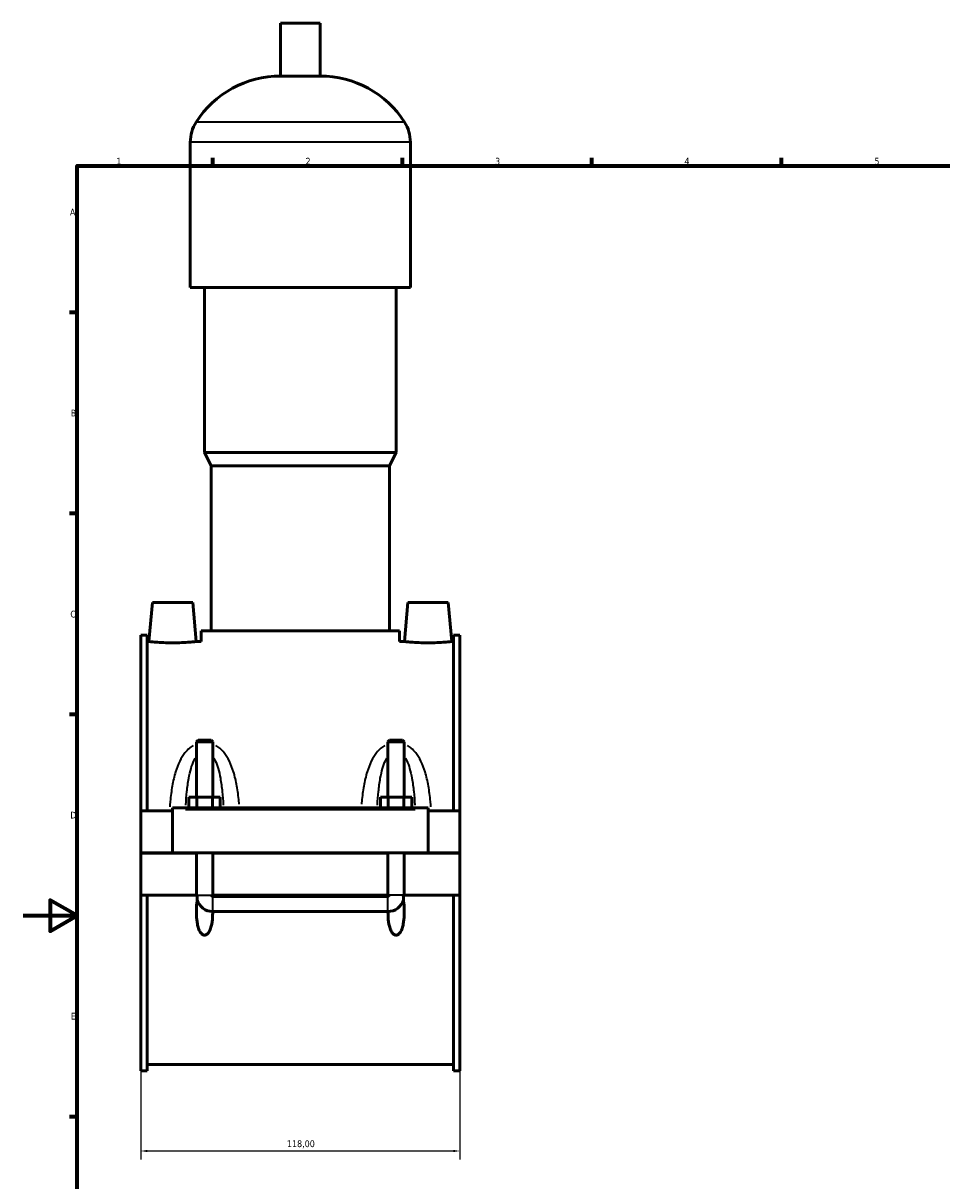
# Model space of a CAD drawing. Header units: millimetres. Extents: x 0 to 958, y -206 to 1211.
# Tile 2 of 8: x 0 to 340, y 199 to 627. Entities that reach past the tile are written whole.
import ezdxf

# ---------------------------------------------------------------- set-up
doc = ezdxf.new("R2010")
doc.units = ezdxf.units.MM
for name, color, linetype, lineweight in [('Border (ISO)', 7, 'Continuous', 70), ('Dimension (ISO)', 7, 'Continuous', 25), ('Visible (ISO)', 7, 'Continuous', 50), ('Visible Narrow (ISO)', 7, 'Continuous', 35)]:
    doc.layers.add(name, color=color, linetype=linetype, lineweight=lineweight)
doc.styles.add('Note Text (ISO)', font='tahoma.ttf')
doc.dimstyles.new('Default (ISO)', dxfattribs={"dimtxt": 2.5, "dimasz": 2.5, "dimexe": 3.175, "dimexo": 0, "dimgap": 0.762, "dimtad": 1, "dimrnd": 1e-08, "dimzin": 0, "dimtxsty": 'Note Text (ISO)', "dimcen": 0.09, "dimdle": 10, "dimclrd": 256, "dimclre": 256, "dimclrt": 256, "dimazin": 0, "dimtfac": 1.40208, "dimtmove": 0, "dimatfit": 3, "dimfxl": 1, "dimtolj": 1, "dimtzin": 0, "dimlwd": -1, "dimlwe": -1, "dimarcsym": 0})

# ---------------------------------------------------------------- blocks, each defined once
blk = doc.blocks.new('Borders Default Border')
at = {"layer": 'Border (ISO)'}
for p, q in [((70.08, 574), (70.08, 576.9)), ((140.17, 574), (140.17, 576.9)), ((210.25, 574), (210.25, 576.9)), ((280.33, 574), (280.33, 576.9)), ((20, 519.75), (17.1, 519.75)), ((20, 445.5), (17.1, 445.5)), ((20, 371.25), (17.1, 371.25)), ((20, 222.75), (17.1, 222.75))]:
    blk.add_line(p, q, dxfattribs=at)
at = {"layer": 'Border (ISO)', "flags": 128}
for points in [[(20, 20), (20, 574), (821, 574), (821, 20), (20, 20)], [(0, 297), (20, 297), (10, 302.77), (10, 291.23), (20, 297)]]:
    blk.add_lwpolyline(points, dxfattribs=at)
at = {"layer": 'Border (ISO)', "color": 232, "true_color": 0xca0064, "char_height": 2.5, "attachment_point": 7, "style": 'Note Text (ISO)'}
for s, insert in [('1', (34.48, 574.4)), ('2', (104.37, 574.4)), ('3', (174.43, 574.35)), ('4', (244.42, 574.4)), ('5', (314.64, 574.35)), ('A', (17.29, 555.62)), ('B', (17.59, 481.38)), ('C', (17.43, 407.08)), ('D', (17.43, 332.88)), ('E', (17.64, 258.63))]:
    blk.add_mtext(s, dxfattribs=dict(at, insert=insert))
blk = doc.blocks.new('*D13')
at = {"layer": 'Defpoints', "color": 0, "transparency": 16777216}
for p in [(43.46, 239.67), (161.46, 239.67), (43.46, 210.07)]:
    blk.add_point(p, dxfattribs=at)
at = {"layer": 'Dimension (ISO)', "transparency": 16777216}
for p, q in [((43.46, 239.67), (43.46, 206.9)), ((161.46, 239.67), (161.46, 206.9)), ((158.96, 210.07), (45.96, 210.07))]:
    blk.add_line(p, q, dxfattribs=at)
for points in [[(45.96, 210.49), (45.96, 209.65), (43.46, 210.07)], [(158.96, 210.49), (158.96, 209.65), (161.46, 210.07)]]:
    blk.add_solid(points, dxfattribs=at)
at = {"layer": 'Dimension (ISO)', "color": 232, "true_color": 0xca0064, "transparency": 16777216, "insert": (97.5, 214.01), "char_height": 2.5, "attachment_point": 1, "style": 'Note Text (ISO)'}
blk.add_mtext('\\A1;118,00', dxfattribs=at)

msp = doc.modelspace()

# ---------------------------------------------------------------- linework, layer by layer
at = {"layer": 'Visible (ISO)'}
for p, q in [((109.779, 626.641), (95.139, 626.641)), ((95.139, 607.121), (95.139, 626.641)), ((109.779, 607.121), (109.779, 626.641)), ((109.779, 607.121), (95.139, 607.121)), ((61.792, 529.041), (61.792, 582.721)), ((143.125, 529.041), (143.125, 582.721)), ((143.125, 529.041), (61.792, 529.041)), ((67.079, 468.041), (67.079, 529.041)), ((137.839, 468.041), (137.839, 529.041)), ((137.839, 468.041), (67.079, 468.041)), ((69.519, 463.161), (67.079, 468.041)), ((135.399, 463.161), (137.839, 468.041)), ((135.399, 463.161), (69.519, 463.161)), ((69.519, 402.161), (69.519, 463.161)), ((135.399, 402.161), (135.399, 463.161)), ((47.759, 412.641), (46.501, 398.266)), ((62.759, 412.641), (47.759, 412.641)), ((62.759, 412.641), (64.016, 398.266)), ((142.159, 412.641), (140.901, 398.266)), ((142.159, 412.641), (157.159, 412.641)), ((157.159, 412.641), (158.416, 398.266)), ((139.059, 402.161), (65.859, 402.161)), ((65.859, 398.266), (65.859, 402.161)), ((139.059, 398.266), (139.059, 402.161)), ((43.459, 400.61), (43.459, 335.766)), ((43.459, 400.61), (45.819, 400.61)), ((45.819, 335.766), (45.819, 400.61)), ((46.501, 398.266), (45.819, 398.266)), ((65.859, 398.266), (64.016, 398.266)), ((140.901, 398.266), (139.059, 398.266)), ((159.099, 398.266), (158.416, 398.266)), ((159.099, 335.766), (159.099, 400.61)), ((159.099, 400.61), (161.459, 400.61)), ((161.459, 400.61), (161.459, 335.766)), ((64.659, 361.858), (64.059, 361.258)), ((64.059, 361.258), (64.059, 340.766)), ((70.059, 361.258), (64.059, 361.258)), ((64.659, 361.858), (69.459, 361.858)), ((69.459, 361.858), (70.059, 361.258)), ((70.059, 361.258), (70.059, 340.766)), ((135.459, 361.858), (134.859, 361.258)), ((134.859, 340.766), (134.859, 361.258)), ((140.859, 361.258), (134.859, 361.258)), ((135.459, 361.858), (140.259, 361.858)), ((140.259, 361.858), (140.859, 361.258)), ((140.859, 340.766), (140.859, 361.258)), ((61.285, 336.766), (61.285, 340.766)), ((61.285, 340.766), (64.172, 340.766)), ((64.172, 336.766), (64.172, 340.766)), ((64.172, 340.766), (69.945, 340.766)), ((69.945, 336.766), (69.945, 340.766)), ((69.945, 340.766), (72.832, 340.766)), ((72.832, 336.766), (72.832, 340.766)), ((132.085, 336.766), (132.085, 340.766)), ((132.085, 340.766), (134.972, 340.766)), ((134.972, 336.766), (134.972, 340.766)), ((134.972, 340.766), (140.745, 340.766)), ((140.745, 336.766), (140.745, 340.766)), ((140.745, 340.766), (143.632, 340.766)), ((143.632, 336.766), (143.632, 340.766)), ((55.259, 335.766), (43.459, 335.766)), ((43.459, 320.191), (43.459, 335.766)), ((55.259, 336.266), (55.259, 336.766)), ((149.659, 336.766), (55.259, 336.766)), ((55.259, 320.191), (55.259, 336.266)), ((149.659, 336.766), (149.659, 336.266)), ((149.659, 336.266), (149.659, 320.191)), ((161.459, 335.766), (149.659, 335.766)), ((161.459, 335.766), (161.459, 320.191)), ((43.459, 320.191), (55.259, 320.191)), ((43.459, 304.516), (43.459, 320.091)), ((64.059, 320.091), (43.459, 320.091)), ((149.659, 320.191), (55.259, 320.191)), ((64.059, 320.191), (64.059, 320.091)), ((64.059, 304.516), (64.059, 320.091)), ((70.059, 320.191), (70.059, 320.091)), ((70.059, 320.091), (70.059, 304.516)), ((134.859, 320.091), (70.059, 320.091)), ((134.859, 320.091), (134.859, 320.191)), ((134.859, 304.516), (134.859, 320.091)), ((140.859, 320.091), (140.859, 320.191)), ((140.859, 320.091), (140.859, 304.516)), ((161.459, 320.091), (140.859, 320.091)), ((149.659, 320.191), (161.459, 320.191)), ((161.459, 320.091), (161.459, 304.516)), ((64.059, 304.516), (43.459, 304.516)), ((43.459, 304.516), (43.459, 239.672)), ((45.819, 239.672), (45.819, 304.516)), ((64.488, 304.516), (64.059, 304.516)), ((70.059, 304.516), (69.629, 304.516)), ((134.859, 304.516), (70.059, 304.516)), ((70.059, 304.133), (134.859, 304.133)), ((135.288, 304.516), (134.859, 304.516)), ((140.859, 304.516), (140.429, 304.516)), ((161.459, 304.516), (140.859, 304.516)), ((159.099, 239.672), (159.099, 304.516)), ((161.459, 304.516), (161.459, 239.672)), ((134.859, 298.517), (70.059, 298.517)), ((43.459, 239.672), (45.819, 239.672)), ((159.099, 242.016), (45.819, 242.016)), ((159.099, 239.672), (161.459, 239.672))]:
    msp.add_line(p, q, dxfattribs=at)
for centre, radius, start, end in [((95.139, 570.075), 37.046, 90, 147.38758), ((109.779, 570.075), 37.046, 32.61242, 90), ((75.374, 582.721), 13.582, 147.38758, 180), ((129.543, 582.721), 13.582, 0, 32.61242), ((70.059, 304.516), 6, 196.35381, 269.99164), ((134.859, 304.516), 6, 270.00836, 343.64619)]:
    msp.add_arc(centre, radius, start, end, dxfattribs=at)
for points, knots in [([(55.259, 397.769), (54.155, 397.769), (52.978, 397.795), (50.818, 397.89), (49.833, 397.956), (48.281, 398.081), (47.61, 398.147), (46.72, 398.241), (46.501, 398.266), (46.501, 398.266)], [2.6480912, 2.6480912, 2.6480912, 2.6480912, 2.9792923, 2.9792923, 3.3104933, 3.3104933, 3.6413151, 3.6413151, 3.9721368, 3.9721368, 3.9721368, 3.9721368]), ([(64.016, 398.266), (64.016, 398.266), (63.797, 398.241), (62.907, 398.147), (62.236, 398.081), (60.684, 397.956), (59.7, 397.89), (57.539, 397.795), (56.363, 397.769), (55.259, 397.769)], [6.6202281, 6.6202281, 6.6202281, 6.6202281, 6.9510498, 6.9510498, 7.2818716, 7.2818716, 7.6130726, 7.6130726, 7.9442737, 7.9442737, 7.9442737, 7.9442737]), ([(149.659, 397.769), (148.555, 397.769), (147.378, 397.795), (145.218, 397.89), (144.233, 397.956), (142.681, 398.081), (142.01, 398.147), (141.12, 398.241), (140.901, 398.266), (140.901, 398.266)], [0, 0, 0, 0, 0.331201, 0.331201, 0.6624021, 0.6624021, 0.9932238, 0.9932238, 1.3240456, 1.3240456, 1.3240456, 1.3240456]), ([(158.416, 398.266), (158.416, 398.266), (158.197, 398.241), (157.307, 398.147), (156.636, 398.081), (155.084, 397.956), (154.1, 397.89), (151.939, 397.795), (150.763, 397.769), (149.659, 397.769)], [3.9721368, 3.9721368, 3.9721368, 3.9721368, 4.3029586, 4.3029586, 4.6337804, 4.6337804, 4.9649814, 4.9649814, 5.2961824, 5.2961824, 5.2961824, 5.2961824]), ([(70.058, 298.517), (70.061, 298.047), (70.055, 297.583), (70.002, 296.093), (69.909, 294.968), (69.598, 293.345), (69.467, 292.816), (69.124, 291.81), (68.915, 291.332), (68.46, 290.635), (68.237, 290.361), (67.838, 290.055), (67.694, 289.97), (67.389, 289.852), (67.227, 289.818), (66.89, 289.818), (66.728, 289.852), (66.423, 289.97), (66.279, 290.055), (65.881, 290.361), (65.657, 290.635), (65.202, 291.332), (64.993, 291.81), (64.65, 292.816), (64.519, 293.345), (64.208, 294.968), (64.115, 296.093), (63.996, 299.437), (64.174, 301.957), (64.488, 304.516)], [1.5509606, 1.5509606, 1.5509606, 1.5509606, 1.6940313, 1.6940313, 2.0189979, 2.0189979, 2.1814813, 2.1814813, 2.3439646, 2.3439646, 2.4453382, 2.4453382, 2.4960249, 2.4960249, 2.5467117, 2.5467117, 2.5973985, 2.5973985, 2.6480853, 2.6480853, 2.7494588, 2.7494588, 2.9119422, 2.9119422, 3.0744255, 3.0744255, 3.3993922, 3.3993922, 4.124864, 4.124864, 4.124864, 4.124864]), ([(69.629, 304.516), (69.636, 304.46), (69.654, 304.405), (69.709, 304.306), (69.746, 304.262), (69.828, 304.197), (69.871, 304.173), (69.963, 304.141), (70.01, 304.133), (70.059, 304.133)], [0.000070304, 0.000070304, 0.000070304, 0.000070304, 0.017488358, 0.017488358, 0.034660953, 0.034660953, 0.049385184, 0.049385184, 0.063822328, 0.063822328, 0.063822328, 0.063822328]), ([(140.429, 304.516), (140.743, 301.957), (140.921, 299.437), (140.802, 296.093), (140.709, 294.968), (140.398, 293.345), (140.267, 292.816), (139.924, 291.81), (139.715, 291.332), (139.26, 290.635), (139.037, 290.361), (138.638, 290.055), (138.494, 289.97), (138.189, 289.852), (138.027, 289.818), (137.69, 289.818), (137.528, 289.852), (137.223, 289.97), (137.079, 290.055), (136.681, 290.361), (136.457, 290.635), (136.002, 291.332), (135.793, 291.81), (135.45, 292.816), (135.319, 293.345), (135.008, 294.968), (134.915, 296.093), (134.862, 297.583), (134.856, 298.047), (134.859, 298.517)], [0.9685594, 0.9685594, 0.9685594, 0.9685594, 1.6940313, 1.6940313, 2.0189979, 2.0189979, 2.1814813, 2.1814813, 2.3439646, 2.3439646, 2.4453382, 2.4453382, 2.4960249, 2.4960249, 2.5467117, 2.5467117, 2.5973985, 2.5973985, 2.6480853, 2.6480853, 2.7494588, 2.7494588, 2.9119422, 2.9119422, 3.0744255, 3.0744255, 3.3993922, 3.3993922, 3.5424628, 3.5424628, 3.5424628, 3.5424628]), ([(134.859, 304.133), (134.913, 304.133), (134.968, 304.143), (135.07, 304.185), (135.118, 304.216), (135.193, 304.288), (135.222, 304.328), (135.267, 304.417), (135.282, 304.466), (135.288, 304.516)], [0, 0, 0, 0, 0.016458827, 0.016458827, 0.033336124, 0.033336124, 0.04819831, 0.04819831, 0.063681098, 0.063681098, 0.063681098, 0.063681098])]:
    msp.add_open_spline(points, degree=3, knots=knots, dxfattribs=at)
for points in [[(70.059, 298.517), (70.058, 298.517), (70.058, 298.517), (70.058, 298.517)], [(134.859, 298.517), (134.859, 298.517), (134.859, 298.517), (134.859, 298.517)]]:
    msp.add_open_spline(points, degree=3, dxfattribs=at)
at = {"layer": 'Visible Narrow (ISO)'}
for p, q in [((140.51, 590.041), (64.408, 590.041)), ((142.625, 582.721), (62.293, 582.721)), ((59.979, 336.266), (144.939, 336.266)), ((64.66, 304.516), (69.457, 304.516)), ((70.059, 298.552), (70.059, 303.92)), ((134.859, 298.552), (134.859, 303.92)), ((140.257, 304.516), (135.46, 304.516))]:
    msp.add_line(p, q, dxfattribs=at)
for points, knots in [([(62.843, 359.825), (62.353, 359.534), (61.892, 359.2), (60.86, 358.323), (60.318, 357.751), (59.069, 356.189), (58.433, 355.145), (57.272, 352.799), (56.772, 351.483), (55.831, 348.429), (55.435, 346.668), (54.795, 343.02), (54.556, 341.131), (54.307, 338.558), (54.25, 337.894), (54.198, 337.227)], [-3.1284011, -3.1284011, -3.1284011, -3.1284011, -2.9544054, -2.9544054, -2.7121434, -2.7121434, -2.3381562, -2.3381562, -1.9136936, -1.9136936, -1.3823348, -1.3823348, -0.8352541, -0.8352541, -0.6460775, -0.6460775, -0.6460775, -0.6460775]), ([(79.841, 338.172), (79.811, 338.522), (79.779, 338.871), (79.561, 341.131), (79.322, 343.02), (78.682, 346.668), (78.287, 348.429), (77.345, 351.483), (76.845, 352.799), (75.684, 355.145), (75.048, 356.189), (73.799, 357.751), (73.257, 358.323), (72.214, 359.209), (71.739, 359.552), (71.235, 359.848)], [-6.4146334, -6.4146334, -6.4146334, -6.4146334, -6.3150545, -6.3150545, -5.7679738, -5.7679738, -5.2366151, -5.2366151, -4.8121524, -4.8121524, -4.4381653, -4.4381653, -4.1959033, -4.1959033, -4.0171919, -4.0171919, -4.0171919, -4.0171919]), ([(133.683, 359.848), (133.178, 359.552), (132.703, 359.209), (131.66, 358.323), (131.118, 357.751), (129.869, 356.189), (129.233, 355.145), (128.072, 352.799), (127.572, 351.483), (126.631, 348.429), (126.235, 346.668), (125.595, 343.02), (125.356, 341.131), (125.138, 338.871), (125.106, 338.522), (125.076, 338.172)], [-3.1332203, -3.1332203, -3.1332203, -3.1332203, -2.9545087, -2.9545087, -2.7122462, -2.7122462, -2.3382586, -2.3382586, -1.9137958, -1.9137958, -1.3824366, -1.3824366, -0.835364, -0.835364, -0.7357788, -0.7357788, -0.7357788, -0.7357788]), ([(150.719, 337.227), (150.667, 337.894), (150.61, 338.558), (150.361, 341.131), (150.122, 343.02), (149.482, 346.668), (149.087, 348.429), (148.145, 351.483), (147.645, 352.799), (146.484, 355.145), (145.848, 356.189), (144.599, 357.751), (144.057, 358.323), (143.026, 359.2), (142.564, 359.534), (142.074, 359.825)], [-6.5043347, -6.5043347, -6.5043347, -6.5043347, -6.3151518, -6.3151518, -5.7680792, -5.7680792, -5.23672, -5.23672, -4.8122572, -4.8122572, -4.4382696, -4.4382696, -4.1960071, -4.1960071, -4.0220112, -4.0220112, -4.0220112, -4.0220112]), ([(60.147, 337.843), (60.247, 339.55), (60.374, 341.238), (60.718, 344.545), (60.934, 346.166), (61.448, 348.975), (61.72, 350.187), (62.354, 352.344), (62.701, 353.305), (63.273, 354.513), (63.442, 354.835), (63.622, 355.14)], [0.8508312, 0.8508312, 0.8508312, 0.8508312, 1.3823348, 1.3823348, 1.9136936, 1.9136936, 2.3381562, 2.3381562, 2.7121434, 2.7121434, 2.8561273, 2.8561273, 2.8561273, 2.8561273]), ([(70.495, 355.14), (70.675, 354.835), (70.844, 354.513), (71.417, 353.305), (71.763, 352.344), (72.397, 350.187), (72.669, 348.975), (73.183, 346.166), (73.399, 344.545), (73.743, 341.238), (73.87, 339.55), (73.97, 337.843)], [4.2941814, 4.2941814, 4.2941814, 4.2941814, 4.4381653, 4.4381653, 4.8121524, 4.8121524, 5.2366151, 5.2366151, 5.7679738, 5.7679738, 6.2994774, 6.2994774, 6.2994774, 6.2994774]), ([(130.947, 337.843), (131.047, 339.55), (131.174, 341.238), (131.518, 344.545), (131.734, 346.166), (132.248, 348.975), (132.52, 350.187), (133.154, 352.344), (133.501, 353.305), (134.073, 354.513), (134.242, 354.835), (134.422, 355.14)], [0.8509348, 0.8509348, 0.8509348, 0.8509348, 1.3824366, 1.3824366, 1.9137958, 1.9137958, 2.3382586, 2.3382586, 2.7122462, 2.7122462, 2.8562309, 2.8562309, 2.8562309, 2.8562309]), ([(141.295, 355.14), (141.475, 354.835), (141.644, 354.513), (142.217, 353.305), (142.563, 352.344), (143.197, 350.187), (143.469, 348.975), (143.983, 346.166), (144.199, 344.545), (144.543, 341.238), (144.67, 339.55), (144.77, 337.843)], [4.2942849, 4.2942849, 4.2942849, 4.2942849, 4.4382696, 4.4382696, 4.8122572, 4.8122572, 5.23672, 5.23672, 5.7680792, 5.7680792, 6.299581, 6.299581, 6.299581, 6.299581])]:
    msp.add_open_spline(points, degree=3, knots=knots, dxfattribs=at)

# ---------------------------------------------------------------- block references
msp.add_blockref('Borders Default Border', (0, 0))

# ---------------------------------------------------------------- dimensions: what is measured, and where the dimension line sits
at = {"layer": 'Dimension (ISO)'}
dim = msp.add_linear_dim(base=(43.459, 210.07), p1=(161.459, 239.672), p2=(43.459, 239.672), dimstyle='Default (ISO)', override={"dimdec": 2, "dimtp": 0, "dimtm": 0, "dimtdec": 2, "dimtofl": 0, "dimatfit": 1}, dxfattribs=at)
dim.commit()
dim.dimension.update_dxf_attribs({"geometry": '*D13', "text_midpoint": (102.459, 210.07), "dimtype": 160})

doc.saveas('drawing.dxf')
